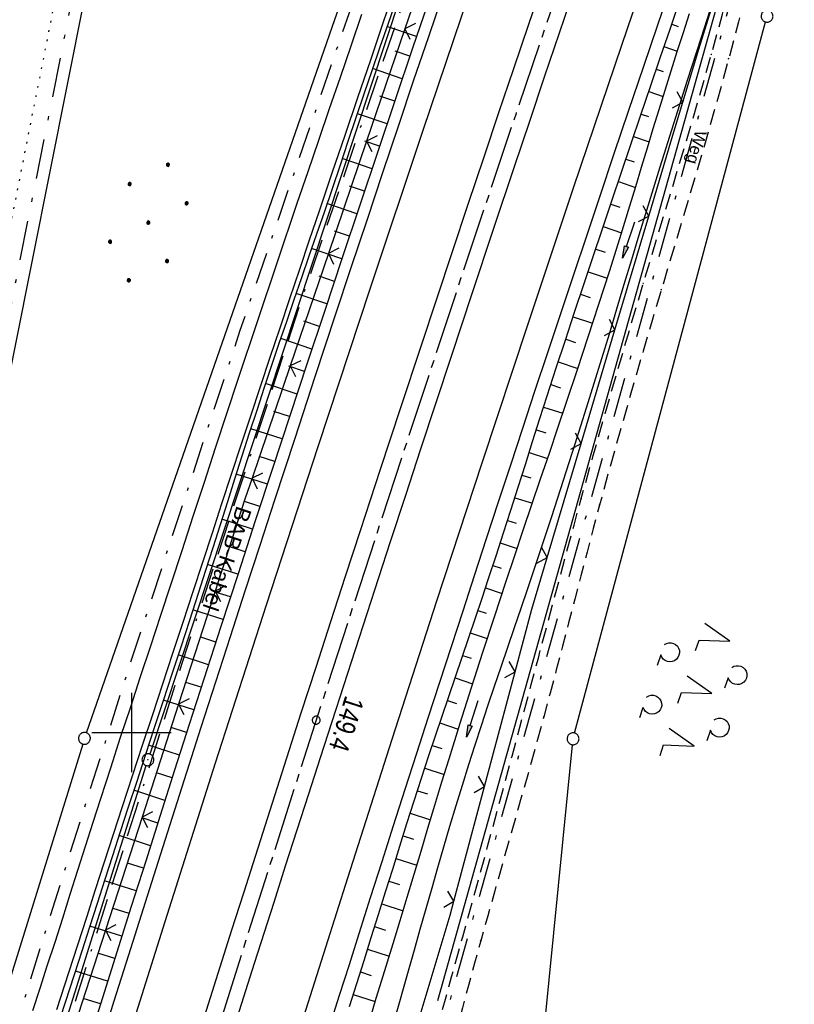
# Model space of a CAD drawing. Extents: x 511997 to 512565, y 475430 to 476399.
# Tile 10 of 32: x 512186 to 512284, y 475666 to 475790. Entities that reach past the tile are written whole.
import ezdxf
from ezdxf.enums import TextEntityAlignment as Align

# ---------------------------------------------------------------- set-up
doc = ezdxf.new("R2010")
doc.units = 0
doc.header["$LTSCALE"] = 10
doc.header["$MEASUREMENT"] = 0
for name, pattern in [('ACAD_ISO16W100', [73, 15, -6.5, 15, -6.5, 15, -7, 1, -7]), ('ACHSE', [5.5, 4, -0.5, 0.5, -0.5]), ('AUSGEZOGEN', [0]), ('LT00', [0]), ('LT08', [0.42, 0.2, -0.1, 0.02, -0.1]), ('LT11', [0.3, 0.2, -0.1]), ('PUNKTX2_STR', [0.6, 0.1, -0.5])]:
    doc.linetypes.add(name, pattern=pattern)
doc.layers.get('0').update_dxf_attribs({"linetype": 'LT00'})
for name, color, linetype in [('--WASSER_GRENZE', 180, 'PUNKTX2_STR'), ('-AX-020', 250, 'ACHSE'), ('-ST-20-1', 250, 'LT00'), ('BAB-KABEL', 220, 'ACAD_ISO16W100'), ('BAB-KABEL_TEXT', 221, 'Continuous'), ('DFK_AB_L', 21, 'LT00'), ('DFK_AB_P', 7, 'LT00'), ('DFK_GZPKT', 250, 'LT00'), ('DFK_KATASTER', 250, 'LT00'), ('DFK_NUTZUNG', 250, 'LT00'), ('FELDWEG_TEXT', 1, 'Continuous'), ('GEMEINDEGRENZE', 3, 'LT08'), ('PFEIL', 140, 'AUSGEZOGEN'), ('STROM_UNTER', 80, 'LT08'), ('V89_AFBR_BAB', 250, 'LT00'), ('V89_BOESCH', 250, 'LT00'), ('V89_BOSCHUNG', 250, 'LT00'), ('V89_FELDWEG', 250, 'LT11'), ('V89_GRABEN', 250, 'LT00'), ('V89_LD_MARK', 250, 'LT00'), ('V89_RASTER', 250, 'LT00'), ('V89_ZAUN', 40, 'LT00')]:
    doc.layers.add(name, color=color, linetype=linetype)
doc.styles.add('Beschrift', font='ARIAL.TTF')

# ---------------------------------------------------------------- blocks, each defined once
blk = doc.blocks.new('SYMB7010')
at = {"color": 0, "linetype": 'ByBlock'}
for points in [[(-0.031408, 0.499213), (-0.093728, 0.49134), (-0.15457, 0.475719), (-0.212975, 0.452595), (-0.268021, 0.422333), (-0.31884, 0.385411), (-0.36463, 0.342411), (-0.40467, 0.29401), (-0.438329, 0.240973), (-0.465074, 0.184136), (-0.484486, 0.124395), (-0.496256, 0.062692), (-0.5002, 0)], [(-0.5002, 0), (-0.496256, -0.062692), (-0.484486, -0.124395), (-0.465075, -0.184136), (-0.438329, -0.240973), (-0.404671, -0.29401), (-0.36463, -0.342411), (-0.31884, -0.385411), (-0.268021, -0.422333), (-0.212975, -0.452595), (-0.154571, -0.475719), (-0.093728, -0.49134), (-0.031408, -0.499213), (0.031408, -0.499213)], [(0.5002, 0), (0.496256, 0.062692), (0.484485, 0.124395), (0.465074, 0.184136), (0.438329, 0.240973), (0.40467, 0.29401), (0.36463, 0.342411), (0.31884, 0.385411), (0.268021, 0.422333), (0.212975, 0.452595), (0.15457, 0.475719), (0.093728, 0.49134), (0.031408, 0.499213), (-0.031408, 0.499213)], [(0.031408, -0.499213), (0.093728, -0.491341), (0.15457, -0.475719), (0.212975, -0.452595), (0.268021, -0.422333), (0.31884, -0.385411), (0.36463, -0.342411), (0.404671, -0.294011), (0.438329, -0.240974), (0.465075, -0.184136), (0.484486, -0.124395), (0.496256, -0.062692), (0.500201, 0)]]:
    blk.add_lwpolyline(points, dxfattribs=at)
blk = doc.blocks.new('SYMB0003')
at = {"color": 0, "linetype": 'ByBlock'}
for p, q in [((-0.015712, 0), (0.010166, 0.012015)), ((0, -0.021257), (-0.015712, 0)), ((0.010166, 0.012015), (0, -0.021257))]:
    blk.add_line(p, q, dxfattribs=at)
for points in [[(-0.031395, 0.499013), (-0.093691, 0.491144), (-0.154509, 0.475528), (-0.21289, 0.452414), (-0.267913, 0.422164), (-0.318712, 0.385257), (-0.364484, 0.342274), (-0.404509, 0.293893), (-0.438154, 0.240877), (-0.464888, 0.184062), (-0.484292, 0.124345), (-0.496058, 0.062667), (-0.5, 0)], [(-0.5, 0), (-0.496058, -0.062667), (-0.484292, -0.124345), (-0.464888, -0.184062), (-0.438154, -0.240877), (-0.404509, -0.293893), (-0.364485, -0.342274), (-0.318712, -0.385257), (-0.267914, -0.422164), (-0.21289, -0.452414), (-0.154509, -0.475529), (-0.093691, -0.491144), (-0.031395, -0.499014), (0.031395, -0.499014)], [(0.5, 0), (0.496057, 0.062667), (0.484292, 0.124345), (0.464888, 0.184062), (0.438153, 0.240877), (0.404509, 0.293893), (0.364484, 0.342274), (0.318712, 0.385257), (0.267913, 0.422164), (0.21289, 0.452414), (0.154509, 0.475528), (0.093691, 0.491144), (0.031395, 0.499013), (-0.031395, 0.499013)], [(0.031395, -0.499014), (0.093691, -0.491144), (0.154509, -0.475529), (0.21289, -0.452414), (0.267914, -0.422164), (0.318712, -0.385257), (0.364485, -0.342274), (0.404509, -0.293893), (0.438154, -0.240877), (0.464889, -0.184062), (0.484292, -0.124345), (0.496058, -0.062667), (0.5, 0)]]:
    blk.add_lwpolyline(points, dxfattribs=at)
blk = doc.blocks.new('SYMB0002')
at = {"color": 0, "linetype": 'ByBlock'}
for points in [[(-0.031395, 0.499013), (-0.093691, 0.491144), (-0.154509, 0.475528), (-0.21289, 0.452414), (-0.267913, 0.422164), (-0.318712, 0.385257), (-0.364484, 0.342274), (-0.404509, 0.293893), (-0.438154, 0.240877), (-0.464888, 0.184062), (-0.484292, 0.124345), (-0.496058, 0.062667), (-0.5, 0)], [(-0.5, 0), (-0.496058, -0.062667), (-0.484292, -0.124345), (-0.464888, -0.184062), (-0.438154, -0.240877), (-0.404509, -0.293893), (-0.364485, -0.342274), (-0.318712, -0.385257), (-0.267914, -0.422164), (-0.21289, -0.452414), (-0.154509, -0.475529), (-0.093691, -0.491144), (-0.031395, -0.499014), (0.031395, -0.499014)], [(0.5, 0), (0.496057, 0.062667), (0.484292, 0.124345), (0.464888, 0.184062), (0.438153, 0.240877), (0.404509, 0.293893), (0.364484, 0.342274), (0.318712, 0.385257), (0.267913, 0.422164), (0.21289, 0.452414), (0.154509, 0.475528), (0.093691, 0.491144), (0.031395, 0.499013), (-0.031395, 0.499013)], [(0.031395, -0.499014), (0.093691, -0.491144), (0.154509, -0.475529), (0.21289, -0.452414), (0.267914, -0.422164), (0.318712, -0.385257), (0.364485, -0.342274), (0.404509, -0.293893), (0.438154, -0.240877), (0.464889, -0.184062), (0.484292, -0.124345), (0.496058, -0.062667), (0.5, 0)]]:
    blk.add_lwpolyline(points, dxfattribs=at)
blk = doc.blocks.new('SYMB0011')
at = {"color": 0, "linetype": 'ByBlock'}
for p, q in [((0.5, 0), (-0.5, 0)), ((0, 0.5), (0, -0.5))]:
    blk.add_line(p, q, dxfattribs=at)
blk = doc.blocks.new('SYMB0024')
at = {"color": 0, "linetype": 'ByBlock'}
for p, q in [((-0.5, 0.5), (0, 0)), ((0, 0), (0.5, 0.5))]:
    blk.add_line(p, q, dxfattribs=at)
blk = doc.blocks.new('Pfreil3')
at = {"layer": 'PFEIL'}
blk.add_hatch(color=256, dxfattribs=at).paths.add_polyline_path([(-1.55, 0.27), (-1.55, -0.27), (0, 0)])
for p, q in [((-1.55, 0), (-4.83, 0)), ((-1.55, -0.27), (-1.55, 0.27)), ((-1.55, 0.27), (0, 0)), ((0, 0), (-1.55, -0.27))]:
    blk.add_line(p, q, dxfattribs=at)
blk = doc.blocks.new('SYMB7200')
at = {"color": 0, "linetype": 'ByBlock'}
for p, q in [((-0.255, 0.315), (-0.115, 0.315)), ((0.445, 0.315), (0.585, 0.315)), ((0, 0.185), (-0.11, -0.185)), ((0.7, 0.185), (0.59, -0.185)), ((-0.255, -0.585), (-0.115, -0.585)), ((0.445, -0.585), (0.585, -0.585))]:
    blk.add_line(p, q, dxfattribs=at)
for points in [[(-0.393816, 0.316692), (-0.416239, 0.337055), (-0.432849, 0.362384), (-0.442589, 0.391064), (-0.444836, 0.42127), (-0.439449, 0.451077), (-0.426769, 0.478585), (-0.407606, 0.502042), (-0.38318, 0.519953), (-0.355047, 0.531177), (-0.325, 0.535), (-0.294953, 0.531177), (-0.26682, 0.519953), (-0.242394, 0.502042), (-0.223231, 0.478585), (-0.210551, 0.451077), (-0.205164, 0.42127), (-0.207411, 0.391064), (-0.21715, 0.362383), (-0.233761, 0.337055), (-0.256184, 0.316692)], [(0.306184, 0.316692), (0.283761, 0.337055), (0.267151, 0.362383), (0.257411, 0.391064), (0.255164, 0.42127), (0.260551, 0.451077), (0.273231, 0.478585), (0.292394, 0.502042), (0.31682, 0.519953), (0.344953, 0.531177), (0.375, 0.535), (0.405047, 0.531177), (0.43318, 0.519953), (0.457606, 0.502041), (0.476769, 0.478585), (0.489449, 0.451077), (0.494836, 0.42127), (0.492589, 0.391064), (0.48285, 0.362383), (0.466239, 0.337055), (0.443816, 0.316692)], [(-0.45, -0.185), (-0.59, -0.185), (-0.7, 0.185), (-0.81, -0.185)], [(0.25, -0.185), (0.11, -0.185), (0, 0.185)], [(0.95, -0.185), (0.81, -0.185), (0.7, 0.185)], [(-0.393815, -0.583308), (-0.416239, -0.562945), (-0.432849, -0.537616), (-0.442589, -0.508936), (-0.444836, -0.47873), (-0.439448, -0.448923), (-0.426769, -0.421415), (-0.407606, -0.397958), (-0.38318, -0.380047), (-0.355047, -0.368823), (-0.325, -0.365), (-0.294953, -0.368823), (-0.26682, -0.380047), (-0.242394, -0.397959), (-0.223231, -0.421415), (-0.210551, -0.448923), (-0.205164, -0.47873), (-0.207411, -0.508936), (-0.217151, -0.537617), (-0.233761, -0.562945), (-0.256184, -0.583308)], [(0.306185, -0.583308), (0.283761, -0.562945), (0.267151, -0.537616), (0.257411, -0.508936), (0.255164, -0.47873), (0.260552, -0.448923), (0.273231, -0.421415), (0.292394, -0.397958), (0.31682, -0.380047), (0.344953, -0.368823), (0.375, -0.365), (0.405047, -0.368823), (0.43318, -0.380047), (0.457606, -0.397959), (0.476769, -0.421415), (0.489449, -0.448923), (0.494836, -0.47873), (0.492589, -0.508936), (0.482849, -0.537617), (0.466239, -0.562945), (0.443815, -0.583308)]]:
    blk.add_lwpolyline(points, dxfattribs=at)
blk = doc.blocks.new('Ackerland7')
at = {"layer": 'DFK_NUTZUNG', "color": 0, "linetype": 'ByBlock'}
for p, q in [((-4, 3.93), (-4, 3.67)), ((-3.95, 3.63), (-3.95, 3.97)), ((-3.9, 3.99), (-3.9, 3.61)), ((-3.85, 3.6), (-3.85, 4)), ((-3.8, 3.99), (-3.8, 3.61)), ((-3.75, 3.63), (-3.75, 3.97)), ((-3.7, 3.93), (-3.7, 3.67)), ((-3.65, 3.8), (-3.65, 3.8)), ((3.7, 3.93), (3.7, 3.67)), ((3.75, 3.63), (3.75, 3.97)), ((3.8, 3.99), (3.8, 3.61)), ((3.85, 3.6), (3.85, 4)), ((3.9, 3.99), (3.9, 3.61)), ((3.95, 3.63), (3.95, 3.97)), ((4, 3.93), (4, 3.67)), ((4.05, 3.8), (4.05, 3.8)), ((-7.85, 0.13), (-7.85, -0.13)), ((-7.8, -0.17), (-7.8, 0.17)), ((-7.75, 0.19), (-7.75, -0.19)), ((-7.7, -0.2), (-7.7, 0.2)), ((-7.65, 0.19), (-7.65, -0.19)), ((-7.6, -0.17), (-7.6, 0.17)), ((-7.55, 0.13), (-7.55, -0.13)), ((-7.5, 0), (-7.5, 0)), ((-0.15, 0.13), (-0.15, -0.13)), ((-0.1, -0.17), (-0.1, 0.17)), ((-0.05, 0.19), (-0.05, -0.19)), ((0, -0.2), (0, 0.2)), ((0.05, 0.19), (0.05, -0.19)), ((0.1, -0.17), (0.1, 0.17)), ((0.15, 0.13), (0.15, -0.13)), ((0.2, 0), (0.2, 0)), ((7.55, 0.13), (7.55, -0.13)), ((7.6, -0.17), (7.6, 0.17)), ((7.65, 0.19), (7.65, -0.19)), ((7.7, -0.2), (7.7, 0.2)), ((7.75, 0.19), (7.75, -0.19)), ((7.8, -0.17), (7.8, 0.17)), ((7.85, 0.13), (7.85, -0.13)), ((7.9, 0), (7.9, 0)), ((-4, -3.67), (-4, -3.93)), ((-3.95, -3.97), (-3.95, -3.63)), ((-3.9, -3.61), (-3.9, -3.99)), ((-3.85, -4), (-3.85, -3.6)), ((-3.8, -3.61), (-3.8, -3.99)), ((-3.75, -3.97), (-3.75, -3.63)), ((-3.7, -3.67), (-3.7, -3.93)), ((3.7, -3.67), (3.7, -3.93)), ((3.75, -3.97), (3.75, -3.63)), ((3.8, -3.61), (3.8, -3.99)), ((3.85, -4), (3.85, -3.6)), ((3.9, -3.61), (3.9, -3.99)), ((3.95, -3.97), (3.95, -3.63)), ((4, -3.67), (4, -3.93)), ((-3.65, -3.8), (-3.65, -3.8)), ((4.05, -3.8), (4.05, -3.8))]:
    blk.add_line(p, q, dxfattribs=at)
for points in [[(-3.65, 3.8), (-3.67, 3.89), (-3.73, 3.96), (-3.81, 3.99), (-3.89, 3.99), (-3.97, 3.96), (-4.03, 3.89), (-4.05, 3.8), (-4.03, 3.71), (-3.97, 3.64), (-3.89, 3.6), (-3.81, 3.6), (-3.73, 3.64), (-3.67, 3.71), (-3.65, 3.8)], [(4.05, 3.8), (4.03, 3.89), (3.97, 3.96), (3.89, 3.99), (3.81, 3.99), (3.73, 3.96), (3.67, 3.89), (3.65, 3.8), (3.67, 3.71), (3.73, 3.64), (3.81, 3.61), (3.89, 3.61), (3.97, 3.64), (4.03, 3.71), (4.05, 3.8)], [(-7.5, 0), (-7.52, 0.09), (-7.58, 0.16), (-7.66, 0.19), (-7.74, 0.19), (-7.82, 0.16), (-7.88, 0.09), (-7.9, 0)], [(0.2, 0), (0.18, 0.09), (0.12, 0.16), (0.04, 0.19), (-0.04, 0.19), (-0.12, 0.16), (-0.18, 0.09), (-0.2, 0)], [(-0.2, 0), (-0.18, -0.09), (-0.12, -0.16), (-0.04, -0.19), (0.04, -0.19), (0.12, -0.16), (0.18, -0.09), (0.2, 0)], [(7.9, 0), (7.88, 0.09), (7.82, 0.16), (7.74, 0.19), (7.66, 0.19), (7.58, 0.16), (7.52, 0.09), (7.5, 0)], [(7.5, 0), (7.52, -0.09), (7.58, -0.16), (7.66, -0.19), (7.74, -0.19), (7.82, -0.16), (7.88, -0.09), (7.9, 0)], [(-7.9, 0), (-7.88, -0.09), (-7.82, -0.16), (-7.74, -0.19), (-7.66, -0.19), (-7.58, -0.16), (-7.52, -0.09), (-7.5, 0)], [(-3.65, -3.8), (-3.67, -3.71), (-3.73, -3.64), (-3.81, -3.61), (-3.89, -3.61), (-3.97, -3.64), (-4.03, -3.71), (-4.05, -3.8), (-4.03, -3.89), (-3.97, -3.96), (-3.89, -3.99), (-3.81, -3.99), (-3.73, -3.96), (-3.67, -3.89), (-3.65, -3.8)], [(4.05, -3.8), (4.03, -3.71), (3.97, -3.64), (3.89, -3.61), (3.81, -3.61), (3.73, -3.64), (3.67, -3.71), (3.65, -3.8), (3.67, -3.89), (3.73, -3.96), (3.81, -3.99), (3.89, -3.99), (3.97, -3.96), (4.03, -3.89), (4.05, -3.8)]]:
    blk.add_lwpolyline(points, dxfattribs=at)

msp = doc.modelspace()

# ---------------------------------------------------------------- linework, layer by layer
at = {"layer": '--WASSER_GRENZE', "ltscale": 0.2}
msp.add_line((512191.66, 475799.33), (512172.84, 475704.45), dxfattribs=at)
at = {"layer": '-AX-020', "ltscale": 0.2, "flags": 128}
msp.add_lwpolyline([(512469.63, 476339.09), (512464.81, 476328.44), (512455.84, 476308.46), (512446.94, 476288.44), (512438.12, 476268.39), (512429.37, 476248.31), (512420.69, 476228.2), (512412.09, 476208.05), (512403.56, 476187.88), (512395.11, 476167.67), (512386.72, 476147.43), (512378.42, 476127.17), (512370.18, 476106.87), (512362.02, 476086.54), (512353.94, 476066.18), (512345.92, 476045.79), (512337.99, 476025.38), (512330.13, 476004.93), (512322.34, 475984.46), (512314.63, 475963.96), (512306.99, 475943.43), (512299.43, 475922.87), (512291.94, 475902.28), (512284.53, 475881.67), (512277.19, 475861.03), (512269.93, 475840.36), (512262.74, 475819.67), (512255.63, 475798.95), (512248.6, 475778.21), (512241.64, 475757.44), (512234.76, 475736.64), (512227.95, 475715.82), (512221.22, 475694.97), (512214.57, 475674.11), (512207.99, 475653.21), (512201.49, 475632.29), (512200.13, 475627.89), (512194.28, 475608.79), (512188.5, 475589.67), (512182.78, 475570.54), (512177.14, 475551.38), (512171.56, 475532.2), (512166.05, 475513.01), (512160.62, 475493.79), (512155.26, 475474.55), (512153.85, 475469.41)], dxfattribs=at)
at = {"layer": 'BAB-KABEL', "ltscale": 0.03, "flags": 128}
msp.add_lwpolyline([(512451.51, 476345.21), (512438.56, 476315.94), (512418.18, 476270.12), (512378.72, 476177.83), (512359.89, 476131.36), (512341.35, 476084.78), (512322.58, 476038.31), (512304.82, 475991.34), (512287.68, 475944.24), (512270.28, 475897.17), (512254.12, 475849.7), (512237.77, 475802.28), (512221.53, 475754.82), (512205.86, 475707.19), (512190.78, 475659.38), (512175.78, 475611.52), (512161.52, 475563.42), (512145.69, 475515.8), (512137.73, 475496.07), (512132.8, 475476.53)], dxfattribs=at)
at = {"layer": 'DFK_AB_L'}
for p, q in [((512239.38, 475809.27), (512202.31, 475697.27)), ((512238.72, 475666.17), (512273.91, 475791.41)), ((512168.05, 475588.21), (512201.85, 475695.84))]:
    msp.add_line(p, q, dxfattribs=at)
at = {"layer": 'DFK_KATASTER'}
for p, q in [((512194.3, 475699.98), (512233.11, 475811.35)), ((512195.04, 475797.91), (512176.42, 475704.51)), ((512256, 475699.94), (512280.14, 475789.78)), ((512193.83, 475698.55), (512160.26, 475590.44)), ((512251.8, 475658.82), (512255.74, 475698.47))]:
    msp.add_line(p, q, dxfattribs=at)
at = {"layer": 'GEMEINDEGRENZE', "ltscale": 2.5, "flags": 128}
msp.add_lwpolyline([(512284.95, 475477), (512267.81, 475490.73), (512251.31, 475522.19), (512242.37, 475555.3), (512229.97, 475584.98), (512227.01, 475610.4), (512238.86, 475661.14), (512275.55, 475791.69), (512297.96, 475860.4), (512299.32, 475864.34), (512322.1, 475898.59), (512340.39, 475931.96), (512366.59, 476019.31), (512318.09, 476028.59), (512312.28, 476031.12), (512305.69, 476033.81), (512287.82, 475996.96), (512243.16, 475928.69), (512232.75, 475919.29), (512200.58, 475820.9), (512193.73, 475799.02), (512174.8, 475704.06), (512153.08, 475591.51), (512137.53, 475520.72), (512131.52, 475505.41), (512122.11, 475480.14)], dxfattribs=at)
at = {"layer": 'STROM_UNTER', "ltscale": 2, "flags": 128}
msp.add_lwpolyline([(512446.37, 476346.95), (512441.89, 476337.52), (512422.54, 476294.31), (512409.88, 476265.15), (512403.87, 476251.37), (512398.74, 476239.7), (512387.19, 476212.42), (512377.33, 476188.66), (512363.53, 476155.45), (512355.32, 476135.55), (512344.46, 476108.79), (512339.24, 476095.98), (512321.54, 476050.79), (512313.7, 476028.7), (512300.89, 475996.83), (512277.43, 475933.71), (512263.45, 475896.17), (512257.64, 475879.29), (512247.91, 475851.33), (512241.34, 475831.49), (512239.16, 475825.05), (512227.45, 475790.8), (512213.66, 475750.66), (512199.44, 475707.54), (512188.93, 475674.4), (512180.51, 475646.83), (512162.54, 475589.79), (512151.76, 475558.72), (512137.69, 475518.75), (512131.72, 475500.22), (512126.24, 475478.75)], dxfattribs=at)
at = {"layer": 'V89_AFBR_BAB'}
for points in [[(512268.53, 475795.43), (512266.51, 475789.49), (512264.66, 475784.03), (512262.82, 475778.57), (512260.98, 475773.1), (512259.14, 475767.64), (512257.49, 475762.73), (512255.85, 475757.81), (512254.21, 475752.9), (512252.57, 475747.99), (512250.94, 475743.07), (512249.41, 475738.42), (512247.88, 475733.77), (512246.36, 475729.12), (512244.84, 475724.47), (512243.32, 475719.82), (512241.86, 475715.33), (512240.39, 475710.83), (512238.93, 475706.34), (512237.47, 475701.84), (512236.02, 475697.34), (512234.55, 475692.79), (512233.09, 475688.23), (512231.63, 475683.68), (512230.18, 475679.12), (512228.73, 475674.56), (512227.49, 475670.67), (512226.25, 475666.78), (512225.02, 475662.89)], [(512252.06, 475795.01), (512250.17, 475789.43), (512248.28, 475783.85), (512246.39, 475778.27), (512244.51, 475772.68), (512242.51, 475766.71), (512240.51, 475760.73), (512238.53, 475754.75), (512236.55, 475748.77), (512233.99, 475741.01), (512231.43, 475733.24), (512228.89, 475725.47), (512227.02, 475719.72), (512225.14, 475713.97), (512223.28, 475708.22), (512221.42, 475702.47), (512219.59, 475696.78), (512217.77, 475691.09), (512215.96, 475685.41), (512214.14, 475679.72), (512212.65, 475675.05), (512211.17, 475670.37), (512209.69, 475665.7), (512208.21, 475661.02)], [(512190.58, 475665), (512192.09, 475669.69), (512193.21, 475673.18), (512194.34, 475676.68), (512195.46, 475680.17), (512196.59, 475683.66), (512197.72, 475687.16), (512198.85, 475690.65), (512200.12, 475694.53), (512201.4, 475698.41), (512202.68, 475702.29), (512203.96, 475706.17), (512205.24, 475710.05), (512206.52, 475713.93), (512207.8, 475717.81), (512209.01, 475721.51), (512210.22, 475725.22), (512211.43, 475728.92), (512212.65, 475732.63), (512213.86, 475736.33), (512215.08, 475740.03), (512216.3, 475743.73), (512217.53, 475747.43), (512218.77, 475751.13), (512220.02, 475754.83), (512221.26, 475758.53), (512222.51, 475762.23), (512223.76, 475765.92), (512225.38, 475770.69), (512226.99, 475775.46), (512228.61, 475780.23), (512230.23, 475785), (512231.85, 475789.77), (512233.24, 475793.85)], [(512195.98, 475660.25), (512197.82, 475666.1), (512199.66, 475671.94), (512201.51, 475677.78), (512203.36, 475683.61), (512205.17, 475689.31), (512206.99, 475695), (512208.81, 475700.7), (512210.64, 475706.39), (512212.5, 475712.15), (512214.37, 475717.9), (512216.24, 475723.66), (512218.12, 475729.41), (512220.67, 475737.2), (512223.23, 475744.99), (512225.8, 475752.77), (512227.78, 475758.76), (512229.77, 475764.75), (512231.77, 475770.74), (512233.77, 475776.72), (512235.66, 475782.34), (512237.56, 475787.95), (512239.46, 475793.56)], [(512213.12, 475663.18), (512215.55, 475670.89), (512218.01, 475678.59), (512219.47, 475683.15), (512220.94, 475687.72), (512222.41, 475692.28), (512223.88, 475696.84), (512225.36, 475701.4), (512226.83, 475705.95), (512228.3, 475710.5), (512229.77, 475715.05), (512231.25, 475719.59), (512232.73, 475724.14), (512234.65, 475730), (512236.57, 475735.86), (512238.5, 475741.71), (512240.44, 475747.57), (512243.1, 475755.59), (512245.77, 475763.6), (512248.45, 475771.62), (512250.33, 475777.22), (512252.21, 475782.82), (512254.1, 475788.41), (512256, 475794.01)], [(512229.07, 475790.71), (512227.72, 475786.73), (512226.35, 475782.75), (512224.99, 475778.78), (512223.63, 475774.8), (512222.27, 475770.82), (512220.91, 475766.84), (512218.4, 475759.43), (512215.92, 475752.01), (512213.45, 475744.59), (512212.02, 475740.27), (512210.59, 475735.94), (512209.17, 475731.61), (512207.76, 475727.28), (512206.34, 475722.95), (512204.92, 475718.62), (512203.65, 475714.77), (512202.38, 475710.92), (512201.11, 475707.06), (512199.85, 475703.21), (512198.58, 475699.36), (512197.33, 475695.5), (512196.08, 475691.64), (512195.11, 475688.62), (512194.15, 475685.59), (512193.18, 475682.57), (512192.22, 475679.54), (512191.26, 475676.51), (512190.29, 475673.49), (512189.31, 475670.47), (512188.4, 475667.66), (512187.48, 475664.86)]]:
    msp.add_lwpolyline(points, dxfattribs=at)
at = {"layer": 'V89_BOESCH'}
for points in [[(512237.82, 475793.22), (512235.57, 475786.58), (512233.32, 475779.93), (512231.09, 475773.28), (512228.86, 475766.62), (512226.64, 475759.97), (512224.42, 475753.31), (512222.21, 475746.67), (512220.01, 475740.02), (512217.82, 475733.38), (512215.64, 475726.73), (512213.46, 475720.07), (512211.29, 475713.42), (512209.14, 475706.76), (512207.29, 475701.02), (512205.45, 475695.27), (512203.62, 475689.52), (512201.79, 475683.77), (512199.97, 475678.02), (512198.15, 475672.27), (512196.33, 475666.51), (512194.51, 475660.76)], [(512233.48, 475792.63), (512232.42, 475789.57), (512231.4, 475786.59), (512230.38, 475783.61), (512229.37, 475780.63), (512228.37, 475777.65), (512227.36, 475774.67), (512226.35, 475771.68), (512225.34, 475768.7), (512224.33, 475765.72), (512223.38, 475762.96), (512222.43, 475760.19), (512221.47, 475757.43), (512220.52, 475754.66), (512219.57, 475751.89), (512218.63, 475749.13), (512217.69, 475746.35), (512216.77, 475743.58), (512215.82, 475740.7), (512214.88, 475737.81), (512213.95, 475734.92), (512213.03, 475732.03), (512212.11, 475729.14), (512211.19, 475726.24), (512210.27, 475723.35), (512209.35, 475720.46), (512208.42, 475717.57), (512207.32, 475714.17), (512206.22, 475710.78), (512205.11, 475707.39), (512203.99, 475704), (512202.87, 475700.61), (512201.76, 475697.22), (512200.65, 475693.83), (512199.54, 475690.44), (512198.57, 475687.44), (512197.6, 475684.43), (512196.63, 475681.42), (512195.66, 475678.41), (512194.7, 475675.4), (512193.73, 475672.39), (512192.76, 475669.39), (512191.63, 475665.89), (512190.49, 475662.4)], [(512227.56, 475665.4), (512228.48, 475668.31), (512229.39, 475671.22), (512230.31, 475674.13), (512231.21, 475677.01), (512232.11, 475679.88), (512233.01, 475682.75), (512233.91, 475685.63), (512234.81, 475688.5), (512235.73, 475691.36), (512236.65, 475694.23), (512237.59, 475697.09), (512238.41, 475699.58), (512239.25, 475702.07), (512240.09, 475704.55), (512240.93, 475707.03), (512241.77, 475709.51), (512242.62, 475712), (512243.46, 475714.48), (512244.3, 475716.97), (512245.13, 475719.45), (512246.07, 475722.33), (512247.01, 475725.22), (512247.94, 475728.11), (512248.86, 475730.99), (512249.78, 475733.88), (512250.7, 475736.77), (512251.62, 475739.66), (512252.55, 475742.55), (512253.69, 475746.07), (512254.85, 475749.59), (512256.01, 475753.11), (512257.18, 475756.62), (512258.35, 475760.13), (512259.53, 475763.64), (512260.71, 475767.16), (512261.93, 475770.78), (512263.15, 475774.4), (512264.37, 475778.02), (512265.59, 475781.63), (512266.82, 475785.25), (512268.06, 475788.86), (512269.23, 475792.26)]]:
    msp.add_lwpolyline(points, dxfattribs=at)
at = {"layer": 'V89_BOSCHUNG'}
for p, q in [((512236.02, 475787.94), (512232.29, 475789.2)), ((512268.28, 475789.49), (512269.09, 475789.21)), ((512267.3, 475786.65), (512268.98, 475786.08)), ((512235.18, 475785.44), (512233.31, 475786.07)), ((512234.22, 475782.6), (512230.47, 475783.87)), ((512266.33, 475783.81), (512267.2, 475783.51)), ((512265.37, 475780.97), (512267.18, 475780.36)), ((512233.26, 475779.75), (512231.38, 475780.39)), ((512232.31, 475776.91), (512228.55, 475778.18)), ((512264.4, 475778.12), (512265.36, 475777.81)), ((512231.35, 475774.07), (512229.47, 475774.7)), ((512263.44, 475775.28), (512265.44, 475774.61)), ((512230.4, 475771.22), (512226.63, 475772.5)), ((512262.49, 475772.44), (512263.53, 475772.09)), ((512261.53, 475769.6), (512263.7, 475768.87)), ((512229.44, 475768.38), (512227.55, 475769.02)), ((512228.49, 475765.53), (512224.7, 475766.82)), ((512260.58, 475766.75), (512261.7, 475766.38)), ((512227.54, 475762.69), (512225.64, 475763.33)), ((512259.62, 475763.91), (512261.93, 475763.13)), ((512226.59, 475759.84), (512222.75, 475761.14)), ((512258.67, 475761.06), (512259.85, 475760.67)), ((512257.71, 475758.22), (512260.12, 475757.41)), ((512225.65, 475756.99), (512223.71, 475757.65)), ((512224.7, 475754.15), (512220.8, 475755.47)), ((512256.76, 475755.37), (512257.99, 475754.96)), ((512223.75, 475751.3), (512221.79, 475751.96)), ((512255.82, 475752.53), (512258.28, 475751.7)), ((512222.81, 475748.45), (512218.86, 475749.79)), ((512254.88, 475749.68), (512256.11, 475749.26)), ((512221.86, 475745.6), (512219.88, 475746.28)), ((512253.94, 475746.82), (512256.41, 475746.01)), ((512220.92, 475742.77), (512216.94, 475744.09)), ((512253.01, 475743.96), (512254.24, 475743.56)), ((512252.08, 475741.1), (512254.51, 475740.33)), ((512219.98, 475739.93), (512217.99, 475740.58)), ((512219.04, 475737.09), (512215.06, 475738.38)), ((512251.17, 475738.24), (512252.36, 475737.86)), ((512218.1, 475734.24), (512216.12, 475734.88)), ((512250.26, 475735.38), (512252.59, 475734.64)), ((512217.17, 475731.39), (512213.23, 475732.66)), ((512249.35, 475732.53), (512250.49, 475732.16)), ((512248.44, 475729.67), (512250.66, 475728.96)), ((512216.23, 475728.54), (512214.28, 475729.17)), ((512215.29, 475725.69), (512211.41, 475726.94)), ((512247.52, 475726.81), (512248.61, 475726.47)), ((512214.36, 475722.84), (512212.43, 475723.46)), ((512246.6, 475723.96), (512248.74, 475723.27)), ((512213.43, 475719.99), (512209.6, 475721.23)), ((512245.67, 475721.12), (512246.73, 475720.77)), ((512244.73, 475718.27), (512246.83, 475717.57)), ((512212.5, 475717.13), (512210.59, 475717.75)), ((512211.57, 475714.28), (512207.76, 475715.51)), ((512243.78, 475715.43), (512244.83, 475715.07)), ((512210.65, 475711.43), (512208.74, 475712.04)), ((512242.82, 475712.59), (512244.95, 475711.87)), ((512209.72, 475708.57), (512205.9, 475709.81)), ((512241.85, 475709.75), (512242.94, 475709.38)), ((512208.8, 475705.72), (512206.88, 475706.34)), ((512240.89, 475706.91), (512243.11, 475706.16)), ((512207.88, 475702.86), (512204.03, 475704.11)), ((512239.92, 475704.07), (512241.06, 475703.68)), ((512238.96, 475701.22), (512241.3, 475700.44)), ((512206.96, 475700), (512205.03, 475700.63)), ((512206.05, 475697.15), (512202.15, 475698.41)), ((512238.01, 475698.37), (512239.21, 475697.98)), ((512205.14, 475694.29), (512203.17, 475694.93)), ((512237.07, 475695.52), (512239.52, 475694.72)), ((512204.22, 475691.43), (512200.28, 475692.71)), ((512236.14, 475692.66), (512237.4, 475692.26)), ((512235.23, 475689.8), (512237.78, 475688.98)), ((512203.31, 475688.57), (512201.33, 475689.22)), ((512202.41, 475685.71), (512198.43, 475687)), ((512234.32, 475686.94), (512235.62, 475686.53)), ((512201.5, 475682.85), (512199.5, 475683.5)), ((512233.42, 475684.08), (512236.05, 475683.24)), ((512200.59, 475680), (512196.59, 475681.28)), ((512232.53, 475681.21), (512233.86, 475680.79)), ((512199.69, 475677.15), (512197.68, 475677.78)), ((512231.63, 475678.35), (512234.32, 475677.49)), ((512198.79, 475674.3), (512194.75, 475675.55)), ((512230.73, 475675.49), (512232.09, 475675.05)), ((512229.84, 475672.62), (512232.57, 475671.75)), ((512197.89, 475671.44), (512195.86, 475672.07)), ((512196.98, 475668.58), (512192.91, 475669.84)), ((512228.93, 475669.76), (512230.31, 475669.32)), ((512196.08, 475665.72), (512194.03, 475666.35)), ((512228.03, 475666.9), (512230.81, 475666.02))]:
    msp.add_line(p, q, dxfattribs=at)
at = {"layer": 'V89_FELDWEG', "flags": 128}
for points in [[(512211.53, 475576.7), (512212.59, 475578.85), (512213.65, 475580.99), (512214.71, 475583.13), (512215.75, 475585.28), (512216.79, 475587.43), (512217.81, 475589.59), (512218.82, 475591.76), (512219.81, 475593.93), (512220.77, 475596.12), (512221.72, 475598.31), (512222.86, 475601.08), (512223.96, 475603.87), (512225.02, 475606.68), (512226.03, 475609.51), (512226.98, 475612.35), (512227.88, 475615.21), (512228.71, 475618.08), (512229.49, 475620.98), (512229.98, 475622.95), (512230.45, 475624.92), (512230.89, 475626.91), (512231.32, 475628.89), (512231.72, 475630.88), (512232.12, 475632.88), (512232.51, 475634.87), (512232.89, 475636.87), (512233.27, 475638.87), (512233.65, 475640.87), (512234.04, 475642.86), (512234.43, 475644.86), (512234.84, 475646.85), (512235.27, 475648.83), (512235.84, 475651.39), (512236.44, 475653.94), (512237.07, 475656.49), (512237.71, 475659.03), (512238.38, 475661.56), (512239.06, 475664.09), (512239.75, 475666.62), (512240.45, 475669.15), (512241.15, 475671.68), (512241.86, 475674.2), (512243.44, 475679.9), (512245, 475685.6), (512246.55, 475691.3), (512248.09, 475697), (512249.63, 475702.71), (512250.52, 475706.06), (512251.42, 475709.42), (512252.31, 475712.78), (512253.21, 475716.14), (512254.11, 475719.49), (512255.01, 475722.85), (512255.93, 475726.2), (512256.84, 475729.55), (512258.36, 475735), (512259.91, 475740.44), (512261.48, 475745.88), (512263.07, 475751.31), (512264.68, 475756.73), (512265.56, 475759.62), (512266.43, 475762.51), (512267.31, 475765.39), (512268.18, 475768.28), (512269.05, 475771.17), (512269.92, 475774.06), (512270.78, 475776.96), (512271.63, 475779.85), (512272.46, 475782.75), (512273.29, 475785.66), (512273.99, 475788.2), (512274.69, 475790.75), (512275.37, 475793.3), (512276.06, 475795.85), (512276.74, 475798.4), (512277.42, 475800.95), (512278.11, 475803.5), (512278.81, 475806.05), (512279.51, 475808.6), (512280.23, 475811.14), (512280.97, 475813.67), (512281.87, 475816.66), (512282.79, 475819.65), (512283.73, 475822.63), (512284.69, 475825.6), (512285.67, 475828.57), (512286.67, 475831.54), (512287.68, 475834.5), (512288.7, 475837.46), (512289.73, 475840.42), (512290.43, 475842.41), (512291.14, 475844.41), (512291.85, 475846.4), (512292.58, 475848.39), (512293.32, 475850.37), (512294.07, 475852.34), (512294.85, 475854.31), (512295.65, 475856.26), (512296.47, 475858.2), (512297.33, 475860.13), (512298.21, 475862.05), (512299.13, 475863.94), (512300.15, 475865.93), (512301.19, 475867.9), (512302.28, 475869.84), (512303.4, 475871.78), (512304.54, 475873.69), (512305.71, 475875.59), (512306.91, 475877.48), (512308.12, 475879.35), (512309.42, 475881.32), (512310.74, 475883.29), (512312.07, 475885.24), (512313.4, 475887.19), (512314.75, 475889.13), (512316.09, 475891.07), (512317.44, 475893.01), (512318.79, 475894.95), (512320.12, 475896.9), (512321.54, 475898.98), (512322.94, 475901.07), (512324.33, 475903.17), (512325.69, 475905.28), (512327.04, 475907.41), (512328.37, 475909.54), (512329.67, 475911.7), (512330.94, 475913.86), (512332.19, 475916.05), (512333.4, 475918.25), (512334.57, 475920.47), (512335.73, 475922.75), (512336.85, 475925.06), (512337.94, 475927.38), (512339, 475929.72), (512340.03, 475932.07), (512341.02, 475934.43), (512342, 475936.81), (512342.95, 475939.19), (512343.89, 475941.59), (512345.02, 475944.55), (512346.12, 475947.52), (512347.18, 475950.51), (512348.22, 475953.51), (512349.22, 475956.51), (512350.17, 475959.53), (512351.09, 475962.56), (512351.95, 475965.61), (512352.55, 475967.81), (512353.12, 475970.02), (512353.67, 475972.23), (512354.21, 475974.45), (512354.74, 475976.67), (512355.25, 475978.89), (512355.76, 475981.12), (512356.26, 475983.35), (512356.77, 475985.58), (512357.27, 475987.8), (512357.78, 475990.03), (512358.32, 475992.33), (512358.87, 475994.63), (512359.44, 475996.92), (512360.03, 475999.21), (512360.64, 476001.49), (512361.28, 476003.76), (512361.94, 476006.02), (512362.65, 476008.27), (512363.39, 476010.51), (512364.1, 476012.52), (512364.84, 476014.52), (512365.61, 476016.52), (512366.4, 476018.5), (512367.22, 476020.48), (512368.06, 476022.45), (512368.91, 476024.42), (512369.77, 476026.38), (512370.64, 476028.33), (512371.52, 476030.29), (512372.4, 476032.24), (512373.29, 476034.2), (512374.05, 476035.89), (512374.8, 476037.58), (512375.55, 476039.28), (512376.28, 476040.98), (512376.99, 476042.69), (512377.69, 476044.4), (512378.36, 476046.12), (512379.01, 476047.85), (512379.62, 476049.59), (512380.29, 476051.59), (512380.91, 476053.61), (512381.49, 476055.63), (512382.04, 476057.67), (512382.56, 476059.71), (512383.06, 476061.77), (512383.53, 476063.83), (512383.98, 476065.89), (512384.41, 476067.96), (512384.8, 476069.87), (512385.18, 476071.77), (512385.56, 476073.68), (512385.93, 476075.59), (512386.31, 476077.5), (512386.69, 476079.4), (512387.09, 476081.3), (512387.49, 476083.2), (512387.92, 476085.09), (512388.36, 476086.98), (512388.82, 476088.87), (512389.49, 476091.43), (512390.21, 476093.98), (512390.97, 476096.52), (512391.76, 476099.04), (512392.59, 476101.56), (512393.45, 476104.07), (512394.34, 476106.57), (512395.25, 476109.06), (512396.36, 476112.01), (512397.49, 476114.94), (512398.65, 476117.86), (512399.83, 476120.78), (512401.03, 476123.69), (512402.25, 476126.59), (512403.49, 476129.48), (512404.73, 476132.36), (512405.99, 476135.25), (512407.26, 476138.13), (512408.53, 476141), (512409.81, 476143.88), (512411.09, 476146.75), (512412.37, 476149.62), (512413.64, 476152.5), (512414.92, 476155.37), (512416.46, 476158.88), (512417.99, 476162.39), (512419.52, 476165.9), (512421.05, 476169.41), (512422.57, 476172.92), (512424.1, 476176.44), (512425.63, 476179.95), (512427.41, 476184.03), (512429.2, 476188.11), (512431, 476192.19), (512432.79, 476196.27), (512434.59, 476200.34), (512436.39, 476204.42), (512437.79, 476207.6), (512439.18, 476210.78), (512440.57, 476213.96), (512441.95, 476217.15), (512443.32, 476220.34), (512444.68, 476223.54), (512446.02, 476226.74), (512447.34, 476229.95), (512448.37, 476232.47), (512449.38, 476234.99), (512450.39, 476237.52), (512451.39, 476240.04), (512452.39, 476242.57), (512453.4, 476245.1), (512454.4, 476247.62), (512455.42, 476250.14), (512456.45, 476252.66), (512457.49, 476255.17), (512458.55, 476257.67), (512459.54, 476259.97), (512460.54, 476262.27), (512461.56, 476264.56), (512462.58, 476266.84), (512463.61, 476269.13), (512464.65, 476271.41), (512465.68, 476273.69), (512466.72, 476275.97), (512467.75, 476278.26), (512468.77, 476280.55), (512469.79, 476282.84), (512470.88, 476285.34), (512471.96, 476287.84), (512473.03, 476290.35), (512474.1, 476292.86), (512475.16, 476295.38), (512476.21, 476297.89), (512477.27, 476300.41), (512478.33, 476302.92), (512479.4, 476305.43), (512480.47, 476307.94), (512481.66, 476310.68), (512482.85, 476313.42), (512484.05, 476316.15), (512485.26, 476318.89), (512486.47, 476321.62), (512487.68, 476324.35), (512488.89, 476327.08), (512490.1, 476329.81), (512491, 476331.86)], [(512493.03, 476331.18), (512492.16, 476329.12), (512491.01, 476326.39), (512489.88, 476323.66), (512488.74, 476320.93), (512487.61, 476318.19), (512486.48, 476315.46), (512485.34, 476312.73), (512484.2, 476310), (512483.05, 476307.27), (512481.7, 476304.1), (512480.33, 476300.93), (512478.94, 476297.77), (512477.55, 476294.61), (512476.15, 476291.46), (512474.74, 476288.31), (512473.32, 476285.16), (512471.9, 476282.02), (512470.62, 476279.19), (512469.33, 476276.36), (512468.05, 476273.53), (512466.78, 476270.69), (512465.51, 476267.86), (512464.25, 476265.02), (512463.01, 476262.17), (512461.78, 476259.32), (512460.57, 476256.45), (512459.55, 476253.98), (512458.53, 476251.51), (512457.53, 476249.03), (512456.54, 476246.54), (512455.55, 476244.05), (512454.56, 476241.57), (512453.58, 476239.08), (512452.59, 476236.59), (512451.6, 476234.1), (512450.6, 476231.62), (512449.59, 476229.14), (512448.42, 476226.3), (512447.23, 476223.47), (512446.04, 476220.64), (512444.83, 476217.82), (512443.61, 476215), (512442.39, 476212.18), (512441.16, 476209.37), (512439.94, 476206.55), (512438.71, 476203.74), (512436.89, 476199.57), (512435.08, 476195.4), (512433.26, 476191.22), (512431.45, 476187.05), (512429.64, 476182.88), (512427.82, 476178.71), (512425.69, 476173.85), (512423.56, 476168.99), (512421.43, 476164.13), (512419.29, 476159.28), (512417.15, 476154.42), (512415.6, 476150.9), (512414.04, 476147.37), (512412.5, 476143.84), (512410.96, 476140.31), (512409.42, 476136.78), (512407.9, 476133.24), (512406.39, 476129.69), (512404.9, 476126.14), (512403.42, 476122.58), (512401.96, 476119.01), (512400.52, 476115.43), (512399.1, 476111.85), (512397.71, 476108.24), (512396.88, 476106.05), (512396.06, 476103.85), (512395.26, 476101.64), (512394.48, 476099.42), (512393.73, 476097.2), (512393, 476094.97), (512392.31, 476092.73), (512391.66, 476090.48), (512391.04, 476088.22), (512390.57, 476086.37), (512390.13, 476084.5), (512389.71, 476082.63), (512389.31, 476080.76), (512388.92, 476078.88), (512388.54, 476077), (512388.18, 476075.12), (512387.81, 476073.23), (512387.45, 476071.34), (512387.09, 476069.45), (512386.72, 476067.57), (512386.34, 476065.66), (512385.94, 476063.75), (512385.53, 476061.85), (512385.09, 476059.95), (512384.64, 476058.06), (512384.16, 476056.18), (512383.65, 476054.31), (512383.11, 476052.45), (512382.53, 476050.59), (512381.92, 476048.76), (512381.29, 476047), (512380.62, 476045.25), (512379.93, 476043.51), (512379.21, 476041.78), (512378.47, 476040.05), (512377.72, 476038.33), (512376.96, 476036.62), (512376.19, 476034.9), (512375.43, 476033.19), (512374.39, 476030.86), (512373.37, 476028.53), (512372.36, 476026.19), (512371.36, 476023.85), (512370.39, 476021.49), (512369.45, 476019.13), (512368.53, 476016.76), (512367.64, 476014.38), (512366.79, 476011.99), (512365.97, 476009.58), (512365.26, 476007.35), (512364.57, 476005.1), (512363.91, 476002.84), (512363.28, 476000.58), (512362.66, 475998.3), (512362.07, 475996.03), (512361.49, 475993.74), (512360.92, 475991.46), (512360.36, 475989.17), (512359.76, 475986.75), (512359.17, 475984.33), (512358.58, 475981.91), (512357.99, 475979.49), (512357.39, 475977.07), (512356.78, 475974.66), (512356.16, 475972.24), (512355.52, 475969.84), (512354.87, 475967.43), (512354.2, 475965.03), (512352.98, 475960.89), (512351.7, 475956.76), (512350.35, 475952.66), (512348.94, 475948.57), (512347.46, 475944.51), (512345.92, 475940.47), (512344.69, 475937.38), (512343.42, 475934.3), (512342.11, 475931.25), (512340.77, 475928.21), (512339.37, 475925.19), (512337.93, 475922.19), (512336.45, 475919.22), (512334.62, 475915.72), (512332.73, 475912.25), (512330.77, 475908.83), (512328.75, 475905.44), (512326.67, 475902.09), (512324.52, 475898.78), (512322.31, 475895.51), (512321.11, 475893.77), (512319.88, 475892.04), (512318.65, 475890.31), (512317.41, 475888.59), (512316.17, 475886.88), (512314.93, 475885.16), (512313.69, 475883.44), (512312.47, 475881.71), (512311.25, 475879.97), (512310.05, 475878.22), (512308.82, 475876.38), (512307.61, 475874.52), (512306.42, 475872.65), (512305.27, 475870.75), (512304.14, 475868.84), (512303.05, 475866.91), (512302, 475864.97), (512300.99, 475863), (512300.08, 475861.11), (512299.2, 475859.21), (512298.35, 475857.3), (512297.53, 475855.36), (512296.73, 475853.42), (512295.97, 475851.47), (512295.22, 475849.51), (512294.48, 475847.54), (512293.76, 475845.56), (512293.06, 475843.58), (512292.36, 475841.6), (512291.66, 475839.61), (512290.73, 475836.97), (512289.81, 475834.33), (512288.9, 475831.68), (512287.99, 475829.04), (512287.1, 475826.39), (512286.22, 475823.73), (512285.36, 475821.08), (512284.51, 475818.41), (512283.69, 475815.74), (512282.9, 475813.06), (512282.23, 475810.75), (512281.59, 475808.43), (512280.95, 475806.11), (512280.33, 475803.78), (512279.72, 475801.45), (512279.12, 475799.12), (512278.52, 475796.78), (512277.92, 475794.45), (512277.31, 475792.11), (512276.71, 475789.78), (512276.1, 475787.45), (512275.47, 475785.12), (512274.67, 475782.19), (512273.86, 475779.26), (512273.02, 475776.34), (512272.18, 475773.42), (512271.32, 475770.51), (512270.46, 475767.59), (512269.59, 475764.68), (512268.71, 475761.77), (512267.84, 475758.86), (512266.97, 475755.95), (512265.81, 475752.07), (512264.67, 475748.19), (512263.54, 475744.31), (512262.42, 475740.43), (512261.31, 475736.53), (512260.22, 475732.64), (512259.16, 475728.74), (512258.36, 475725.77), (512257.57, 475722.8), (512256.79, 475719.82), (512256.02, 475716.85), (512255.24, 475713.88), (512254.47, 475710.9), (512253.69, 475707.93), (512252.9, 475704.96), (512252.1, 475701.99), (512251.24, 475698.84), (512250.36, 475695.7), (512249.48, 475692.55), (512248.59, 475689.41), (512247.7, 475686.27), (512246.8, 475683.13), (512245.91, 475679.99), (512245.02, 475676.85), (512244.14, 475673.71), (512243.36, 475670.88), (512242.58, 475668.05), (512241.83, 475665.21), (512241.08, 475662.37), (512240.36, 475659.53), (512239.66, 475656.68), (512238.98, 475653.82), (512238.32, 475650.96), (512237.7, 475648.1), (512237.26, 475645.98), (512236.83, 475643.87), (512236.41, 475641.75), (512236, 475639.63), (512235.59, 475637.51), (512235.19, 475635.39), (512234.77, 475633.27), (512234.35, 475631.16), (512233.92, 475629.04), (512233.48, 475626.93), (512233.01, 475624.82), (512232.53, 475622.72), (512232.02, 475620.63), (512231.23, 475617.63), (512230.4, 475614.65), (512229.5, 475611.68), (512228.55, 475608.73), (512227.55, 475605.79), (512226.51, 475602.87), (512225.41, 475599.98), (512224.27, 475597.09), (512223.35, 475594.87), (512222.4, 475592.65), (512221.44, 475590.44), (512220.45, 475588.24), (512219.45, 475586.04), (512218.44, 475583.86), (512217.41, 475581.67), (512216.38, 475579.49), (512215.34, 475577.32), (512214.3, 475575.14)]]:
    msp.add_lwpolyline(points, dxfattribs=at)
at = {"layer": 'V89_GRABEN'}
for points in [[(512230.23, 475664.12), (512230.94, 475666.43), (512231.64, 475668.74), (512232.35, 475671.05), (512233.06, 475673.35), (512233.95, 475676.27), (512234.83, 475679.19), (512235.71, 475682.1), (512236.59, 475685.02), (512237.47, 475687.94), (512238.35, 475690.85), (512239.23, 475693.77), (512240.13, 475696.68), (512241.53, 475701.18), (512242.95, 475705.68), (512244.4, 475710.16), (512245.86, 475714.64), (512247.34, 475719.12), (512248.43, 475722.35), (512249.52, 475725.59), (512250.61, 475728.82), (512251.71, 475732.05), (512252.81, 475735.28), (512253.9, 475738.51), (512254.99, 475741.75), (512256.36, 475745.87), (512257.72, 475749.99), (512259.07, 475754.12), (512260.4, 475758.26), (512261.7, 475762.4), (512262.99, 475766.55), (512263.73, 475768.99), (512264.47, 475771.42), (512265.21, 475773.86), (512265.95, 475776.3), (512266.69, 475778.73), (512267.44, 475781.17), (512268.19, 475783.6), (512268.97, 475786.03), (512269.75, 475788.45), (512270.54, 475790.82)], [(512273.04, 475791.11), (512271.98, 475787.82), (512270.22, 475782.37), (512268.49, 475776.9), (512266.77, 475771.43), (512265.08, 475765.96), (512264.13, 475762.84), (512263.18, 475759.72), (512262.24, 475756.59), (512261.29, 475753.47), (512260.35, 475750.35), (512259.4, 475747.23), (512258.44, 475744.11), (512257.48, 475741), (512256.04, 475736.42), (512254.57, 475731.84), (512253.08, 475727.27), (512251.57, 475722.71), (512250.04, 475718.15), (512249.2, 475715.69), (512248.36, 475713.22), (512247.51, 475710.75), (512246.67, 475708.28), (512245.84, 475705.81), (512245.01, 475703.34), (512244.19, 475700.87), (512243.38, 475698.39), (512242.58, 475695.91), (512241.78, 475693.32), (512240.99, 475690.73), (512240.21, 475688.13), (512239.45, 475685.53), (512238.69, 475682.93), (512237.94, 475680.33), (512237.2, 475677.72), (512236.46, 475675.11), (512235.72, 475672.51), (512234.8, 475669.25), (512233.87, 475666), (512232.95, 475662.74)]]:
    msp.add_lwpolyline(points, dxfattribs=at)
at = {"layer": 'V89_LD_MARK'}
for points in [[(512268.01, 475804.66), (512261.91, 475786.79), (512255.87, 475768.9), (512250.05, 475751.48), (512244.28, 475734.04), (512238.56, 475716.58), (512232.9, 475699.11), (512227.29, 475681.62), (512221.73, 475664.11)], [(512143.95, 475472.76), (512145.01, 475476.63), (512148.96, 475490.92), (512152.96, 475505.19), (512156.34, 475517.13), (512159.75, 475529.06), (512163.19, 475540.98), (512166.66, 475552.89), (512170.16, 475564.79), (512173.68, 475576.69), (512177.23, 475588.58), (512180.81, 475600.46), (512184.41, 475612.33), (512188.04, 475624.19), (512191.7, 475636.05), (512197.94, 475656.11), (512204.24, 475676.15), (512210.62, 475696.16), (512217.07, 475716.15), (512223.58, 475736.12), (512230.17, 475756.07), (512236.82, 475775.99), (512243.64, 475796.18)]]:
    msp.add_lwpolyline(points, dxfattribs=at)
at = {"layer": 'V89_RASTER'}
for p, q in [((512200, 475705), (512200, 475695)), ((512195, 475700), (512205, 475700))]:
    msp.add_line(p, q, dxfattribs=at)
at = {"layer": 'V89_ZAUN'}
for p, q in [((512239.37, 475803.13), (512234.54, 475788.92)), ((512234.54, 475788.92), (512229.71, 475774.72)), ((512229.71, 475774.72), (512224.88, 475760.52)), ((512261.1, 475750.87), (512265.38, 475765.25)), ((512224.88, 475760.52), (512220.05, 475746.32)), ((512256.82, 475736.5), (512261.1, 475750.87)), ((512220.05, 475746.32), (512215.23, 475732.12)), ((512252.54, 475722.12), (512256.82, 475736.5)), ((512210.57, 475717.86), (512205.95, 475703.59)), ((512244.61, 475693.19), (512248.48, 475707.68)), ((512205.95, 475703.59), (512201.33, 475689.32)), ((512240.74, 475678.7), (512244.61, 475693.19)), ((512201.33, 475689.32), (512196.71, 475675.05)), ((512196.71, 475675.05), (512192.1, 475660.77))]:
    msp.add_line(p, q, dxfattribs=at)
for points in [[(512269.68, 475779.62), (512271.7, 475786.32), (512274.07, 475793.96)], [(512265.38, 475765.25), (512268.3, 475775.04), (512269.68, 475779.62)], [(512215.23, 475732.12), (512214.33, 475729.48), (512210.57, 475717.86)], [(512248.48, 475707.68), (512250.6, 475715.61), (512252.54, 475722.12)], [(512236.47, 475664.32), (512240.26, 475676.92), (512240.74, 475678.7)]]:
    msp.add_lwpolyline(points, dxfattribs=at)

# ---------------------------------------------------------------- block references
at = {"layer": '-ST-20-1', "rotation": 258.929999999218}
msp.add_blockref('SYMB0002', (512223.34, 475701.57), dxfattribs=at)
at = {"layer": 'DFK_AB_P', "xscale": 1.499999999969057, "yscale": 1.5, "zscale": 1.5, "rotation": 251.2881100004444}
msp.add_blockref('SYMB0003', (512202.07, 475696.56), dxfattribs=at)
at = {"layer": 'DFK_GZPKT', "xscale": 1.499999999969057, "yscale": 1.5, "zscale": 1.5, "rotation": 251.2881100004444}
for p in [(512280.33, 475790.5), (512194.05, 475699.27), (512255.81, 475699.22)]:
    msp.add_blockref('SYMB7010', p, dxfattribs=at)
at = {"layer": 'DFK_NUTZUNG', "rotation": 251.288300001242}
msp.add_blockref('Ackerland7', (512202.13, 475764.43), dxfattribs=at)
at = {"layer": 'DFK_NUTZUNG', "xscale": 9.99999999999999, "yscale": 10, "zscale": 10, "rotation": 251.28826}
msp.add_blockref('SYMB7200', (512271.61, 475705.51), dxfattribs=at)
at = {"layer": 'PFEIL'}
for p, rotation in [((512262.05, 475759.94), 251.333287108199), ((512242.32, 475699.44), 251.9023856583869)]:
    msp.add_blockref('Pfreil3', p, dxfattribs=dict(at, rotation=rotation))
at = {"layer": 'V89_FELDWEG', "xscale": 0.09999999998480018, "yscale": 0.09999999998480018, "zscale": 0.1, "rotation": 251.3214071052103}
for p in [(512273.29, 475785.66), (512275.47, 475785.12), (512264.68, 475756.73), (512266.97, 475755.95), (512256.84, 475729.55), (512259.16, 475728.74), (512249.63, 475702.71), (512252.1, 475701.99), (512241.86, 475674.2), (512244.14, 475673.71)]:
    msp.add_blockref('SYMB0011', p, dxfattribs=at)
at = {"layer": 'V89_ZAUN', "yscale": 2.099999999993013, "zscale": 2.1}
for p, xscale, rotation in [((512234.54, 475788.92), 2.100000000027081, 251.2234871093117), ((512269.68, 475779.62), 2.099999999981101, 73.18920710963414), ((512229.71, 475774.72), 2.100000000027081, 251.2234871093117), ((512265.38, 475765.25), 2.09999999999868, 73.42011710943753), ((512224.88, 475760.52), 2.100000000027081, 251.2234871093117), ((512261.1, 475750.87), 2.09999999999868, 73.42011710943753), ((512220.05, 475746.32), 2.100000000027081, 251.2234871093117), ((512256.82, 475736.5), 2.09999999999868, 73.42011710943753), ((512215.23, 475732.12), 2.100000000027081, 251.2234871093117), ((512252.54, 475722.12), 2.09999999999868, 73.42011710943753), ((512210.57, 475717.86), 2.100000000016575, 252.0662871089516), ((512248.48, 475707.68), 2.099999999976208, 75.03429710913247), ((512205.95, 475703.59), 2.100000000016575, 252.0662871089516), ((512244.61, 475693.19), 2.099999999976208, 75.03429710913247), ((512201.33, 475689.32), 2.100000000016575, 252.0662871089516), ((512240.74, 475678.7), 2.099999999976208, 75.03429710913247), ((512196.71, 475675.05), 2.100000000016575, 252.0662871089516)]:
    msp.add_blockref('SYMB0024', p, dxfattribs=dict(at, xscale=xscale, rotation=rotation))

# ---------------------------------------------------------------- texts
at = {"layer": '-ST-20-1', "style": 'Beschrift', "width": 0.8}
msp.add_text('  149.4', height=2.5, rotation=-107.8562, dxfattribs=at).set_placement((512227.53, 475706.26))
at = {"layer": 'BAB-KABEL_TEXT', "style": 'Beschrift'}
msp.add_text('BAB-Kabel', height=2, rotation=251.3214, dxfattribs=at).set_placement((512211.14, 475722.28), align=Align.CENTER)
at = {"layer": 'FELDWEG_TEXT', "style": 'Beschrift'}
msp.add_text('Weg', height=1.5, rotation=254.3342, dxfattribs=at).set_placement((512271.29, 475776.2))

doc.saveas('drawing.dxf')
